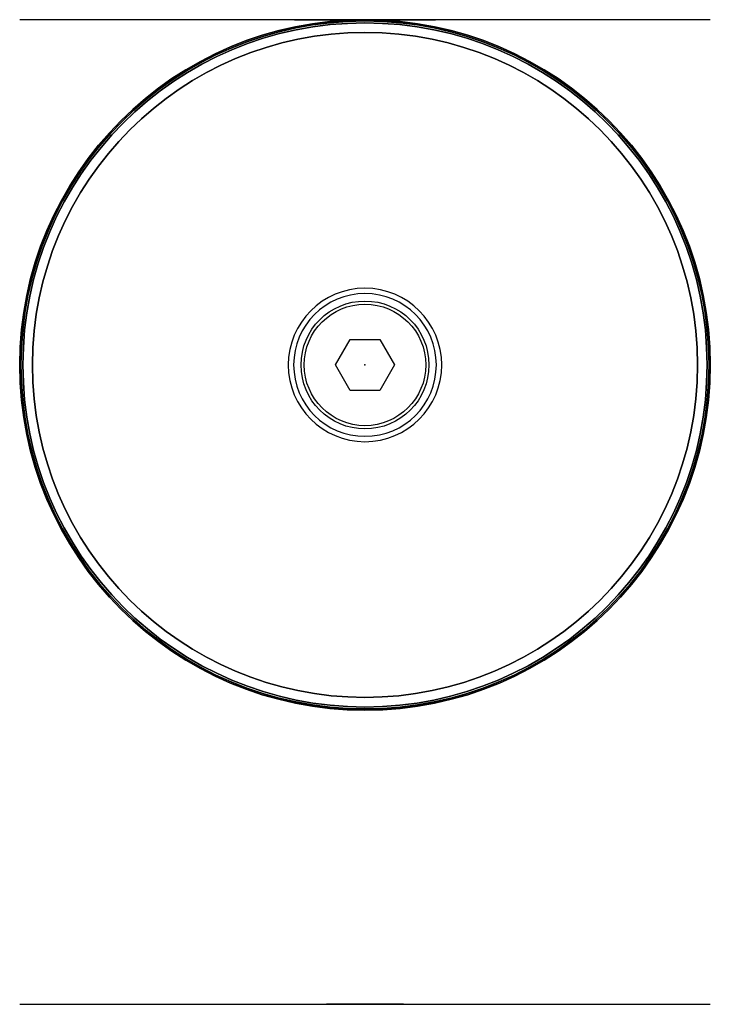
# Model space of a CAD drawing. Header units: millimetres. Extents: x -27 to 27, y -50 to 27.
import ezdxf

# ---------------------------------------------------------------- set-up
doc = ezdxf.new("R2010")
doc.units = ezdxf.units.MM
doc.header["$MEASUREMENT"] = 0
for name, color, linetype in [('Bloomsbury Table 2 v3_Sketch10', 7, 'Continuous'), ('Bloomsbury Table 2 v3_Sketch11', 7, 'Continuous'), ('Bloomsbury Table 2 v3_Sketch12', 7, 'Continuous'), ('Bloomsbury Table 2 v3_Sketch14', 7, 'Continuous'), ('Bloomsbury Table 2 v3_Sketch2', 7, 'Continuous'), ('Bloomsbury Table 2 v3_Sketch3', 7, 'Continuous'), ('Bloomsbury Table 2 v3_Sketch4', 7, 'Continuous'), ('Bloomsbury Table 2 v3_Sketch5', 7, 'Continuous'), ('Bloomsbury Table 2 v3_Sketch6', 7, 'Continuous'), ('Bloomsbury Table 2 v3_Sketch7', 7, 'Continuous'), ('Bloomsbury Table 2 v3_Sketch8', 7, 'Continuous'), ('Bloomsbury Table 2 v3_Sketch9', 7, 'Continuous')]:
    doc.layers.add(name, color=color, linetype=linetype)

msp = doc.modelspace()

# ---------------------------------------------------------------- linework, layer by layer
at = {"layer": 'Bloomsbury Table 2 v3_Sketch10', "extrusion": (0, 0, -1)}
for radius in [26.75, 5.58]:
    msp.add_circle((0, 0), radius, dxfattribs=at)
at = {"layer": 'Bloomsbury Table 2 v3_Sketch10'}
msp.add_point((0, 0), dxfattribs=at)
at = {"layer": 'Bloomsbury Table 2 v3_Sketch11'}
for p, q in [((-2.309, 0, -0.5), (-1.155, 2, -0.5)), ((-1.155, 2, -0.5), (1.155, 2, -0.5)), ((1.155, 2, -0.5), (2.309, 0, -0.5)), ((2.309, 0, -0.5), (1.155, -2, -0.5)), ((-1.155, -2, -0.5), (-2.309, 0, -0.5)), ((1.155, -2, -0.5), (-1.155, -2, -0.5))]:
    msp.add_line(p, q, dxfattribs=at)
at = {"layer": 'Bloomsbury Table 2 v3_Sketch11', "extrusion": (0, 0, -1)}
msp.add_circle((0, 0, 0.5), 5.58, dxfattribs=at)
at = {"layer": 'Bloomsbury Table 2 v3_Sketch11'}
msp.add_point((0, 0, -0.5), dxfattribs=at)
msp.add_point((0, 0, -0.5), dxfattribs=at)
at = {"layer": 'Bloomsbury Table 2 v3_Sketch12'}
for radius in [26.9, 5]:
    msp.add_circle((0, 0, 158.5), radius, dxfattribs=at)
msp.add_point((0, 0, 158.5), dxfattribs=at)
at = {"layer": 'Bloomsbury Table 2 v3_Sketch14'}
for radius in [26.75, 4.75]:
    msp.add_circle((0, 0, 155), radius, dxfattribs=at)
msp.add_point((0, 0, 155), dxfattribs=at)
at = {"layer": 'Bloomsbury Table 2 v3_Sketch2'}
msp.add_circle((0, 0), 27, dxfattribs=at)
msp.add_point((0, 0), dxfattribs=at)
at = {"layer": 'Bloomsbury Table 2 v3_Sketch3'}
for radius in [27, 27, 26]:
    msp.add_circle((0, 0, 158), radius, dxfattribs=at)
msp.add_point((0, 0, 158), dxfattribs=at)
at = {"layer": 'Bloomsbury Table 2 v3_Sketch4', "extrusion": (0, 0, -1)}
for radius in [27, 27, 26]:
    msp.add_circle((0, 0), radius, dxfattribs=at)
at = {"layer": 'Bloomsbury Table 2 v3_Sketch4'}
msp.add_point((0, 0), dxfattribs=at)
at = {"layer": 'Bloomsbury Table 2 v3_Sketch5'}
for p, q in [((-27, -50, 158.5), (27, -50, 158.5)), ((-3, -50, 145.5), (-3, -50, 81.5)), ((0, -50, 85), (0, -50, 125)), ((0, -50, 20), (0, -50, 2.5)), ((3, -50, 145.5), (3, -50, 81.5))]:
    msp.add_line(p, q, dxfattribs=at)
at = {"layer": 'Bloomsbury Table 2 v3_Sketch5', "extrusion": (0, 1, 0)}
for centre, start, end in [((0, 81.5, -50), 270, 0), ((0, 145.5, -50), 0, 90), ((0, 145.5, -50), 90, 180), ((0, 81.5, -50), 180, 270)]:
    msp.add_arc(centre, 3, start, end, dxfattribs=at)
at = {"layer": 'Bloomsbury Table 2 v3_Sketch5'}
msp.add_point((0, -50), dxfattribs=at)
at = {"layer": 'Bloomsbury Table 2 v3_Sketch6'}
for radius in [26.9, 26.75]:
    msp.add_circle((0, 0), radius, dxfattribs=at)
msp.add_point((0, 0), dxfattribs=at)
at = {"layer": 'Bloomsbury Table 2 v3_Sketch7'}
msp.add_line((27, 27, -0.4), (-27, 27, -0.4), dxfattribs=at)
at = {"layer": 'Bloomsbury Table 2 v3_Sketch7', "extrusion": (2.44929e-16, 1, 0)}
for radius in [5.5, 3.5]:
    msp.add_circle((0, 7.1, 27), radius, dxfattribs=at)
at = {"layer": 'Bloomsbury Table 2 v3_Sketch7'}
msp.add_point((0, 27, 16.583), dxfattribs=at)
at = {"layer": 'Bloomsbury Table 2 v3_Sketch8', "extrusion": (2.44929e-16, 1, 0)}
msp.add_circle((0, 0.583, 27), 3, dxfattribs=at)
at = {"layer": 'Bloomsbury Table 2 v3_Sketch8'}
msp.add_point((0, 27, 16.583), dxfattribs=at)
at = {"layer": 'Bloomsbury Table 2 v3_Sketch9', "extrusion": (0, 0, -1)}
for radius in [26.9, 6]:
    msp.add_circle((0, 0, 0.5), radius, dxfattribs=at)
at = {"layer": 'Bloomsbury Table 2 v3_Sketch9'}
msp.add_point((0, 0, -0.5), dxfattribs=at)

doc.saveas('drawing.dxf')
